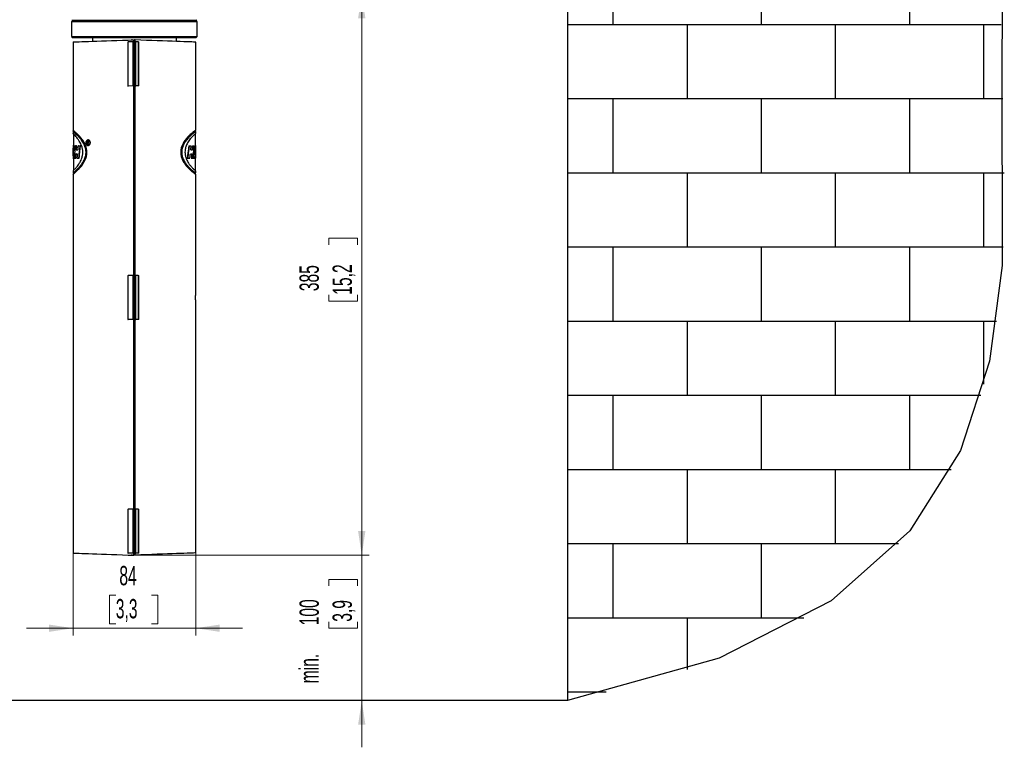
# Model space of a CAD drawing. Header units: millimetres. Extents: x 0 to 4205, y -17 to 2970.
# Tile 4 of 28: x 932 to 1607, y 1112 to 1611. Entities that reach past the tile are written whole.
import ezdxf

# ---------------------------------------------------------------- set-up
doc = ezdxf.new("R2010")
doc.units = ezdxf.units.MM
doc.header["$LTSCALE"] = 5
doc.styles.add('SLDTEXTSTYLE0', font='TXT', dxfattribs={"width": 0.605})
doc.dimstyles.new('SLDDIMSTYLE2', dxfattribs={"dimtxt": 12.841593, "dimasz": 16.5, "dimexe": 0, "dimexo": 0.0625, "dimgap": 3.210398, "dimtad": 1, "dimdec": 0, "dimrnd": 1e-09, "dimzin": 12, "dimdsep": 46, "dimtxsty": 'SLDTEXTSTYLE0', "dimsah": 1, "dimcen": 0.09, "dimadec": 0, "dimazin": 3, "dimtfac": 1, "dimtdec": 1, "dimtmove": 0, "dimatfit": 0, "dimfxl": 0, "dimfrac": 2, "dimtolj": 1, "dimtzin": 12, "dimarcsym": 0})
doc.dimstyles.new('SLDDIMSTYLE3', dxfattribs={"dimtxt": 12.841593, "dimasz": 16.5, "dimexe": 0, "dimexo": 0.0625, "dimgap": 3.210398, "dimtad": 1, "dimdec": 1, "dimrnd": 1e-09, "dimzin": 12, "dimdsep": 46, "dimtxsty": 'SLDTEXTSTYLE0', "dimsah": 1, "dimcen": 0.09, "dimadec": 0, "dimazin": 3, "dimtfac": 1, "dimtdec": 1, "dimtofl": 0, "dimtmove": 0, "dimatfit": 3, "dimfxl": 0, "dimfrac": 2, "dimtolj": 1, "dimtzin": 12, "dimarcsym": 0})
doc.dimstyles.new('SLDDIMSTYLE4', dxfattribs={"dimtxt": 12.841593, "dimasz": 16.5, "dimexe": 0, "dimexo": 0.0625, "dimgap": 3.210398, "dimtad": 1, "dimdec": 1, "dimrnd": 1e-09, "dimzin": 12, "dimdsep": 46, "dimtxsty": 'SLDTEXTSTYLE0', "dimsah": 1, "dimcen": 0.09, "dimadec": 0, "dimazin": 3, "dimtfac": 1, "dimtdec": 1, "dimtmove": 0, "dimatfit": 0, "dimfxl": 0, "dimfrac": 2, "dimtolj": 1, "dimtzin": 12, "dimarcsym": 0})

# ---------------------------------------------------------------- blocks, each defined once
blk = doc.blocks.new('SW_BROKEN_VIEW_5')
at = {"color": 0, "linetype": 'Continuous'}
for p, q in [((0, 0), (0, -725.57)), ((31.26, -262.65), (31.26, -211.85)), ((132.86, -262.65), (132.86, -211.85)), ((234.46, -262.65), (234.46, -211.85)), ((296.96, -262.65), (0, -262.65)), ((82.06, -313.45), (82.06, -262.65)), ((183.66, -313.45), (183.66, -262.65)), ((285.26, -313.45), (285.26, -262.65)), ((298.22, -313.45), (0, -313.45)), ((31.26, -364.25), (31.26, -313.45)), ((132.86, -364.25), (132.86, -313.45)), ((234.46, -364.25), (234.46, -313.45)), ((299.2, -364.25), (0, -364.25)), ((82.06, -415.05), (82.06, -364.25)), ((183.66, -415.05), (183.66, -364.25)), ((285.26, -415.05), (285.26, -364.25)), ((298.32, -415.05), (0, -415.05)), ((31.26, -465.85), (31.26, -415.05)), ((132.86, -465.85), (132.86, -415.05)), ((234.46, -465.85), (234.46, -415.05)), ((293.76, -465.85), (0, -465.85)), ((82.06, -516.65), (82.06, -465.85)), ((183.66, -516.65), (183.66, -465.85)), ((285.26, -508.82), (285.26, -465.85)), ((283.09, -516.65), (0, -516.65)), ((31.26, -567.45), (31.26, -516.65)), ((132.86, -567.45), (132.86, -516.65)), ((234.46, -567.45), (234.46, -516.65)), ((262.74, -567.45), (0, -567.45)), ((82.06, -618.25), (82.06, -567.45)), ((183.66, -618.25), (183.66, -567.45)), ((226.61, -618.25), (0, -618.25)), ((31.26, -669.05), (31.26, -618.25)), ((132.86, -669.05), (132.86, -618.25)), ((161.85, -669.05), (0, -669.05)), ((82.06, -704.24), (82.06, -669.05)), ((26.45, -719.85), (0, -719.85)), ((0, -725.57), (-719.93, -725.57))]:
    blk.add_line(p, q, dxfattribs=at)
at = {"color": 0, "linetype": 'Continuous', "flags": 128}
blk.add_lwpolyline([(297.31, 0), (297.31, 0), (297.31, 0), (297.31, 0), (297.31, 0), (298.51, -12.62), (298.46, -150.63), (297.58, -290), (297.62, -427.59), (288.98, -493.15), (269.25, -554.22), (234.46, -609.39), (180.64, -657.27), (103.81, -696.47), (0, -725.57)], dxfattribs=at)
blk = doc.blocks.new('_D_3')
at = {"color": 7, "linetype": 'Continuous', "lineweight": 18}
for p, q in [((1166.63, 1243.96), (1166.63, 1275.96)), ((1008.63, 1243.96), (1171.63, 1243.96)), ((1166.63, 1243.96), (1166.63, 1144.39)), ((1143.97, 1222.87), (1143.97, 1227.28)), ((1143.97, 1227.28), (1163.69, 1227.28)), ((1163.69, 1227.28), (1163.69, 1222.87)), ((1143.97, 1198.37), (1143.97, 1193.96)), ((1143.97, 1193.96), (1163.69, 1193.96)), ((1163.69, 1193.96), (1163.69, 1198.37)), ((1166.63, 1144.39), (1166.63, 1112.39))]:
    blk.add_line(p, q, dxfattribs=at)
for points in [[(1166.63, 1243.96), (1169.13, 1260.46), (1164.13, 1260.46)], [(1166.63, 1144.39), (1164.13, 1127.89), (1169.13, 1127.89)]]:
    blk.add_solid(points, dxfattribs=at)
at = {"color": 7, "linetype": 'Continuous', "lineweight": 18, "char_height": 13.229, "attachment_point": 1, "rotation": 90, "style": 'SLDTEXTSTYLE0'}
for s, insert in [('100', (1123.98, 1195.92)), ('3,9', (1146.64, 1198.37)), ('min.', (1123.98, 1156.23))]:
    blk.add_mtext(s, dxfattribs=dict(at, insert=insert))
blk = doc.blocks.new('_D_8')
at = {"color": 7, "linetype": 'Continuous', "lineweight": 18}
for p, q in [((968.88, 1245.41), (968.88, 1188.96)), ((1052.88, 1245.5), (1052.88, 1188.96)), ((998.13, 1216.62), (993.72, 1216.62)), ((993.72, 1216.62), (993.72, 1196.9)), ((1022.63, 1216.62), (1027.04, 1216.62)), ((1027.04, 1216.62), (1027.04, 1196.9)), ((968.88, 1193.96), (936.88, 1193.96)), ((968.88, 1193.96), (1052.88, 1193.96)), ((993.72, 1196.9), (998.13, 1196.9)), ((1027.04, 1196.9), (1022.63, 1196.9)), ((1052.88, 1193.96), (1084.88, 1193.96))]:
    blk.add_line(p, q, dxfattribs=at)
for points in [[(968.88, 1193.96), (952.38, 1196.46), (952.38, 1191.46)], [(1052.88, 1193.96), (1069.38, 1191.46), (1069.38, 1196.46)]]:
    blk.add_solid(points, dxfattribs=at)
at = {"color": 7, "linetype": 'Continuous', "lineweight": 18, "char_height": 13.229, "attachment_point": 1, "style": 'SLDTEXTSTYLE0'}
for s, insert in [('84', (1000.58, 1236.61)), ('3,3', (998.13, 1213.95))]:
    blk.add_mtext(s, dxfattribs=dict(at, insert=insert))
blk = doc.blocks.new('_D_9')
at = {"color": 7, "linetype": 'Continuous', "lineweight": 18}
for p, q in [((1053.88, 1628.26), (1171.63, 1628.26)), ((1166.63, 1243.96), (1166.63, 1628.26)), ((1143.97, 1456.63), (1143.97, 1461.04)), ((1143.97, 1461.04), (1163.69, 1461.04)), ((1163.69, 1461.04), (1163.69, 1456.63)), ((1143.97, 1422.34), (1143.97, 1417.93)), ((1143.97, 1417.93), (1163.69, 1417.93)), ((1163.69, 1417.93), (1163.69, 1422.34)), ((1010.38, 1243.96), (1171.63, 1243.96))]:
    blk.add_line(p, q, dxfattribs=at)
for points in [[(1166.63, 1628.26), (1164.13, 1611.76), (1169.13, 1611.76)], [(1166.63, 1243.96), (1169.13, 1260.46), (1164.13, 1260.46)]]:
    blk.add_solid(points, dxfattribs=at)
at = {"color": 7, "linetype": 'Continuous', "lineweight": 18, "char_height": 13.229, "attachment_point": 1, "rotation": 90, "style": 'SLDTEXTSTYLE0'}
for s, insert in [('385', (1123.98, 1424.79)), ('15,2', (1146.64, 1422.34))]:
    blk.add_mtext(s, dxfattribs=dict(at, insert=insert))

msp = doc.modelspace()

# ---------------------------------------------------------------- linework, layer by layer
at = {"color": 7, "linetype": 'Continuous', "lineweight": 25}
for p, q in [((968.881073, 1610.259567), (967.881071, 1609.25952)), ((967.881071, 1609.25952), (967.881071, 1599.25953)), ((1053.881074, 1609.25952), (967.881071, 1609.25952)), ((1053.075532, 1610.259567), (968.686613, 1610.259567)), ((1053.881074, 1609.25952), (1052.881072, 1610.259567)), ((1053.881074, 1599.25953), (1053.881074, 1609.25952)), ((967.881071, 1599.25953), (968.881073, 1598.259543)), ((967.881071, 1599.25953), (1053.881074, 1599.25953)), ((1052.881072, 1598.259543), (1053.881074, 1599.25953)), ((1052.881072, 1598.259543), (968.881073, 1598.259543)), ((968.881073, 1595.510338), (968.881073, 1535.000418)), ((982.131081, 1598.259543), (982.131081, 1595.973049)), ((1009.834635, 1595.478628), (1006.687718, 1595.588539)), ((1008.631068, 1596.898411), (1008.631068, 1596.959565)), ((1009.506079, 1596.928988), (1009.113627, 1596.942697)), ((1009.979981, 1565.445517), (1009.979981, 1595.473562)), ((1010.381075, 1595.459555), (1009.979981, 1595.473562)), ((1010.381075, 1595.459555), (1010.381075, 1596.959565)), ((1010.898525, 1596.880351), (1010.381075, 1596.898411)), ((1010.381075, 1595.459555), (1010.381075, 1565.459524)), ((1011.381077, 1595.459555), (1011.381077, 1596.863483)), ((1011.381077, 1595.459555), (1011.782164, 1595.473562)), ((1011.381077, 1595.459555), (1011.381077, 1565.459524)), ((1011.782164, 1565.445517), (1011.782164, 1595.473562)), ((1013.551528, 1595.535312), (1011.848065, 1595.475827)), ((1039.631079, 1595.877026), (1039.631079, 1598.259543)), ((1052.881072, 1535.023604), (1052.881072, 1595.414315)), ((1009.834635, 1565.44045), (1006.687718, 1565.330599)), ((1010.381075, 1565.459524), (1009.979981, 1565.445517)), ((1010.381075, 1435.459529), (1010.381075, 1565.459524)), ((1011.381077, 1565.459524), (1011.782164, 1565.445517)), ((1011.381077, 1435.459529), (1011.381077, 1565.459524)), ((1013.551528, 1565.383766), (1011.848065, 1565.443252)), ((968.881073, 1535.042201), (968.836191, 1535.04375)), ((968.881073, 1532.792185), (968.857782, 1532.793019)), ((968.881073, 1534.072731), (968.881073, 1532.71309)), ((969.081076, 1534.976516), (969.081076, 1534.084652)), ((969.081076, 1532.509599), (969.081076, 1524.661217)), ((1052.681076, 1534.131144), (1052.681076, 1535.019372)), ((1052.681076, 1524.44974), (1052.681076, 1532.765422)), ((1052.881072, 1532.74915), (1052.881072, 1534.090434)), ((970.434504, 1524.451111), (970.229285, 1524.443899)), ((970.434504, 1524.451111), (971.454802, 1524.451111)), ((972.514617, 1524.451111), (972.299355, 1524.443482)), ((972.514617, 1524.451111), (974.013599, 1524.451111)), ((974.013599, 1524.451111), (973.781648, 1524.443183)), ((978.712218, 1527.520214), (978.712218, 1525.251959)), ((978.981751, 1527.511094), (978.712218, 1527.520214)), ((978.857922, 1525.256906), (978.712218, 1525.251959)), ((978.857922, 1527.271126), (979.11306, 1527.280305)), ((978.857922, 1527.271126), (978.857922, 1526.539419)), ((978.857922, 1526.539419), (979.11306, 1526.5303)), ((979.11306, 1526.29957), (978.857922, 1526.290391)), ((978.857922, 1525.251899), (978.857922, 1526.290391)), ((979.220318, 1526.29957), (978.952053, 1526.290331)), ((978.981751, 1527.511094), (979.226502, 1527.511094)), ((978.981751, 1527.511094), (978.981751, 1527.275596)), ((978.981751, 1526.535008), (978.981751, 1526.294802)), ((979.11306, 1527.280305), (979.389849, 1527.280305)), ((979.383307, 1526.527141), (979.11306, 1526.5303)), ((979.118111, 1526.536439), (979.383307, 1526.527141)), ((979.57817, 1527.258907), (979.389849, 1527.280305)), ((979.677784, 1525.257979), (979.495021, 1525.25172)), ((979.503992, 1526.909922), (979.655372, 1526.909862)), ((1048.15721, 1524.451111), (1049.572887, 1524.451111)), ((1048.15721, 1524.451111), (1048.38455, 1524.443243)), ((1050.602804, 1524.451111), (1051.540072, 1524.451111)), ((1050.602804, 1524.451111), (1050.815115, 1524.44372)), ((1051.540072, 1524.451111), (1051.743472, 1524.443899)), ((1052.342007, 1524.451111), (1052.64316, 1524.451111)), ((1052.342007, 1524.451111), (1052.544104, 1524.444018)), ((968.881073, 1522.958491), (968.881073, 1516.554688)), ((969.453397, 1519.283507), (969.252291, 1519.276474)), ((969.498965, 1521.394227), (969.297993, 1521.40132)), ((969.453397, 1519.283507), (969.927, 1519.283507)), ((969.498965, 1521.394227), (970.008808, 1521.394227)), ((969.914901, 1519.28309), (969.720992, 1519.276355)), ((970.008808, 1521.394227), (969.802754, 1521.40138)), ((970.964896, 1518.903409), (970.753717, 1518.91074)), ((970.964896, 1518.903409), (971.770885, 1518.903409)), ((971.213373, 1521.574591), (970.999556, 1521.567259)), ((971.213373, 1521.574591), (972.011643, 1521.574591)), ((1049.20316, 1518.903409), (1050.133335, 1518.903409)), ((1049.49713, 1521.574591), (1050.36291, 1521.574591)), ((1050.133335, 1518.903409), (1050.34973, 1518.910859)), ((1050.36291, 1521.574591), (1050.576622, 1521.5672)), ((1052.507015, 1519.263838), (1052.682849, 1519.257758)), ((1052.682849, 1519.257758), (1052.682849, 1521.598254)), ((969.081076, 1515.563582), (969.081076, 1507.417951)), ((969.927, 1515.799258), (969.724747, 1515.806411)), ((969.927, 1515.799258), (970.733481, 1515.799258)), ((971.695321, 1515.799258), (973.009589, 1515.799258)), ((973.009589, 1515.799258), (972.786071, 1515.806947)), ((1047.081898, 1515.799258), (1047.318521, 1515.807305)), ((1047.081898, 1515.799258), (1048.647466, 1515.799258)), ((1048.647466, 1515.799258), (1048.865887, 1515.807007)), ((1049.847747, 1515.799258), (1050.06593, 1515.806768)), ((1049.847747, 1515.799258), (1050.957868, 1515.799258)), ((1050.957868, 1515.799258), (1051.164764, 1515.80653)), ((1051.167446, 1515.80051), (1051.343421, 1515.80653)), ((1051.183822, 1515.799258), (1051.960284, 1515.799258)), ((1052.278946, 1516.739939), (1052.506971, 1516.739939)), ((1052.506971, 1516.739939), (1052.708442, 1516.746913)), ((1052.506971, 1516.739939), (1052.506971, 1515.799258)), ((1052.506971, 1515.799258), (1052.708442, 1515.806292)), ((1052.506971, 1515.799258), (1052.679578, 1515.799258)), ((1052.741016, 1515.801404), (1052.610869, 1515.594159)), ((1052.681076, 1507.179056), (1052.681076, 1515.799318)), ((1052.708442, 1516.746913), (1052.708442, 1515.806292)), ((968.836042, 1504.875336), (968.881073, 1504.876886)), ((968.85747, 1507.126067), (968.881073, 1507.126902)), ((968.881073, 1507.186089), (968.881073, 1505.832468)), ((968.881073, 1504.955028), (968.881073, 1245.408807)), ((969.081076, 1505.860005), (969.081076, 1504.955445)), ((1052.681076, 1504.947696), (1052.681076, 1505.815659)), ((1052.881072, 1505.807076), (1052.881072, 1507.139657)), ((1052.881072, 1507.127557), (1052.919442, 1507.126246)), ((1052.881072, 1422.931288), (1052.881072, 1504.924331)), ((1052.881072, 1504.877542), (1052.939872, 1504.875515)), ((1009.834635, 1435.478602), (1006.687718, 1435.588513)), ((1009.979981, 1405.44549), (1009.979981, 1435.473536)), ((1010.381075, 1435.459529), (1009.979981, 1435.473536)), ((1010.381075, 1435.459529), (1010.381075, 1405.459557)), ((1011.381077, 1435.459529), (1011.782164, 1435.473536)), ((1011.381077, 1435.459529), (1011.381077, 1405.459557)), ((1011.782164, 1405.44549), (1011.782164, 1435.473536)), ((1013.551528, 1435.535346), (1011.848065, 1435.47586)), ((1052.881072, 1245.504771), (1052.881072, 1417.988334)), ((1009.834635, 1405.440484), (1006.687718, 1405.330573)), ((1010.381075, 1405.459557), (1009.979981, 1405.44549)), ((1010.381075, 1275.459562), (1010.381075, 1405.459557)), ((1011.381077, 1405.459557), (1011.782164, 1405.44549)), ((1011.381077, 1275.459562), (1011.381077, 1405.459557)), ((1013.551528, 1405.38374), (1011.848065, 1405.443225)), ((1009.834635, 1275.478635), (1006.687718, 1275.588546)), ((1009.979981, 1245.445524), (1009.979981, 1275.473509)), ((1010.381075, 1275.459562), (1009.979981, 1275.473509)), ((1010.381075, 1275.459562), (1010.381075, 1245.45959)), ((1011.381077, 1275.459562), (1011.782164, 1275.473509)), ((1011.381077, 1275.459562), (1011.381077, 1245.45959)), ((1011.782164, 1245.445524), (1011.782164, 1275.473509)), ((1013.551528, 1275.535379), (1011.848065, 1275.475894)), ((1009.834635, 1245.440517), (1006.687718, 1245.330606)), ((1008.631068, 1243.95958), (1008.631068, 1244.020615)), ((1009.506079, 1243.990098), (1009.113627, 1243.976389)), ((1010.381075, 1245.45959), (1009.979981, 1245.445524)), ((1010.381075, 1243.95958), (1010.381075, 1245.45959)), ((1010.898525, 1244.038735), (1010.381075, 1244.020615)), ((1011.381077, 1245.45959), (1011.782164, 1245.445524)), ((1011.381077, 1244.055543), (1011.381077, 1245.45959)), ((1013.551528, 1245.383773), (1011.848065, 1245.443259))]:
    msp.add_line(p, q, dxfattribs=at)
at = {"color": 8, "linetype": 'Continuous', "lineweight": 18}
for p, q in [((1006.387668, 1565.320108), (1006.387668, 1595.59897)), ((1006.687718, 1595.588539), (1006.687718, 1565.330599)), ((1009.113627, 1596.942697), (1009.113627, 1596.915279)), ((1009.834635, 1565.44045), (1009.834635, 1595.478628)), ((1010.898525, 1244.038735), (1010.898525, 1596.880351)), ((1011.848065, 1565.443252), (1011.848065, 1595.475827)), ((1013.551528, 1565.383766), (1013.551528, 1595.535312)), ((1013.948026, 1595.5492), (1013.948026, 1565.369878)), ((979.275601, 1527.511094), (979.011329, 1527.520333)), ((979.124593, 1527.271066), (979.389849, 1527.280305)), ((1006.387668, 1405.320082), (1006.387668, 1435.599003)), ((1006.687718, 1435.588513), (1006.687718, 1405.330573)), ((1009.834635, 1405.440484), (1009.834635, 1435.478602)), ((1011.848065, 1405.443225), (1011.848065, 1435.47586)), ((1013.551528, 1405.38374), (1013.551528, 1435.535346)), ((1013.948026, 1435.549174), (1013.948026, 1405.369912)), ((1006.387668, 1245.320116), (1006.387668, 1275.599037)), ((1006.687718, 1275.588546), (1006.687718, 1245.330606)), ((1009.834635, 1245.440517), (1009.834635, 1275.478635)), ((1011.848065, 1245.443259), (1011.848065, 1275.475894)), ((1013.551528, 1245.383773), (1013.551528, 1275.535379)), ((1013.948026, 1275.549207), (1013.948026, 1245.369945)), ((1009.113627, 1244.003807), (1009.113627, 1243.976389))]:
    msp.add_line(p, q, dxfattribs=at)
at = {"color": 7, "linetype": 'Continuous', "lineweight": 25, "flags": 128}
for points in [[(968.881073, 1595.510338), (968.999969, 1595.51451), (969.472306, 1595.530961), (970.300438, 1595.559869), (971.477243, 1595.600997), (972.992601, 1595.653925), (974.833506, 1595.718179), (976.984131, 1595.793281), (979.425999, 1595.878575), (982.138144, 1595.973287), (985.097247, 1596.076642), (988.277885, 1596.187685), (991.652729, 1596.305523), (995.192783, 1596.429143), (998.867648, 1596.557472), (1002.645718, 1596.689437), (1006.494554, 1596.823845), (1010.381075, 1596.959565)], [(1006.387668, 1595.59897), (1006.497728, 1595.595155), (1006.599473, 1595.591579), (1006.687718, 1595.588539)], [(1008.631068, 1596.959565), (1008.640262, 1596.959208), (1008.667486, 1596.958254), (1008.711743, 1596.956704), (1008.771407, 1596.954618), (1008.844289, 1596.952115), (1008.927705, 1596.949194), (1009.018602, 1596.946035), (1009.113627, 1596.942697)], [(1010.898525, 1596.880351), (1010.99355, 1596.877072), (1011.08444, 1596.873854), (1011.167864, 1596.870933), (1011.240745, 1596.86843), (1011.30041, 1596.866344), (1011.344666, 1596.864794), (1011.371891, 1596.86384), (1011.381077, 1596.863483)], [(1052.881072, 1595.414315), (1052.762175, 1595.418428), (1052.289838, 1595.434938), (1051.461714, 1595.463846), (1050.28491, 1595.504973), (1048.769551, 1595.557902), (1046.928647, 1595.622156), (1044.778022, 1595.697258), (1042.336146, 1595.782552), (1039.624008, 1595.877264), (1036.664906, 1595.980559), (1033.484268, 1596.091662), (1030.109423, 1596.2095), (1026.569361, 1596.33312), (1022.894504, 1596.461449), (1019.116434, 1596.593414), (1015.267598, 1596.727763), (1011.381077, 1596.863483)], [(1013.551528, 1595.535312), (1013.608115, 1595.537339), (1013.678948, 1595.539783), (1013.761344, 1595.542644), (1013.852181, 1595.545862), (1013.948026, 1595.5492)], [(1013.948026, 1565.369878), (1013.852181, 1565.373276), (1013.761344, 1565.376435), (1013.678948, 1565.379296), (1013.608115, 1565.381799), (1013.551528, 1565.383766)], [(1052.939872, 1535.043572), (1052.809613, 1535.039042), (1052.679362, 1535.034512)], [(978.857922, 1526.539419), (978.924903, 1526.538644), (978.992062, 1526.53787), (979.118111, 1526.536439)], [(969.252291, 1519.276474), (969.463083, 1519.276414), (969.720992, 1519.276355)], [(969.297993, 1521.40132), (969.407904, 1521.40132), (969.53057, 1521.40132), (969.802754, 1521.40138)], [(970.229285, 1524.443899), (970.590221, 1524.44378), (970.902043, 1524.44372), (971.239495, 1524.44366)], [(970.753717, 1518.91074), (971.173348, 1518.9108), (971.464025, 1518.910859), (971.771585, 1518.910919)], [(970.999556, 1521.567259), (971.234309, 1521.5672), (971.481042, 1521.56714), (971.74001, 1521.56714), (972.010898, 1521.567081)], [(972.299355, 1524.443482), (972.648772, 1524.443422), (973.014357, 1524.443362), (973.781648, 1524.443183)], [(1049.203979, 1518.911098), (1049.509356, 1518.911038), (1049.80203, 1518.910978), (1050.082306, 1518.910919), (1050.34973, 1518.910859)], [(1049.496355, 1521.567021), (1049.784886, 1521.567081), (1050.061035, 1521.56714), (1050.325083, 1521.5672), (1050.576622, 1521.5672)], [(1050.815115, 1524.44372), (1051.185163, 1524.44378), (1051.477882, 1524.443839), (1051.743472, 1524.443899)], [(970.733481, 1515.799258), (970.628547, 1515.802894), (970.523628, 1515.80653)], [(971.485513, 1515.806709), (971.789064, 1515.806768), (972.108694, 1515.806828), (972.786071, 1515.806947)], [(1050.06593, 1515.806768), (1050.568158, 1515.806649), (1050.877216, 1515.80659), (1051.164764, 1515.80653)], [(1051.343421, 1515.80653), (1051.62927, 1515.80647), (1051.886144, 1515.806411), (1052.163089, 1515.806351)], [(968.820574, 1505.794261), (968.959945, 1505.789373), (969.081076, 1505.785142)], [(1006.387668, 1435.599003), (1006.497728, 1435.595129), (1006.599473, 1435.591612), (1006.687718, 1435.588513)], [(1011.848065, 1435.47586), (1011.807578, 1435.47443), (1011.785331, 1435.473655), (1011.782164, 1435.473536)], [(1013.551528, 1435.535346), (1013.608115, 1435.537313), (1013.678948, 1435.539816), (1013.761344, 1435.542677), (1013.852181, 1435.545836), (1013.948026, 1435.549174)], [(1013.948026, 1405.369912), (1013.852181, 1405.37325), (1013.761344, 1405.376468), (1013.678948, 1405.379329), (1013.608115, 1405.381833), (1013.551528, 1405.38374)], [(1006.387668, 1275.599037), (1006.497728, 1275.595103), (1006.599473, 1275.591646), (1006.687718, 1275.588546)], [(1011.848065, 1275.475894), (1011.807578, 1275.474463), (1011.785331, 1275.473629), (1011.782164, 1275.473509)], [(1013.551528, 1275.535379), (1013.608115, 1275.537286), (1013.678948, 1275.53979), (1013.761344, 1275.542651), (1013.852181, 1275.545869), (1013.948026, 1275.549207)], [(968.881073, 1245.408807), (968.999969, 1245.404635), (969.472306, 1245.388065), (970.300438, 1245.359216), (971.477243, 1245.318089), (972.992601, 1245.26516), (974.833506, 1245.200906), (976.984131, 1245.125804), (979.425999, 1245.04057), (982.138144, 1244.945798), (985.097247, 1244.842444), (988.277885, 1244.73146), (991.652729, 1244.613562), (995.192783, 1244.489942), (998.867648, 1244.361554), (1002.645718, 1244.229708), (1006.494554, 1244.09524), (1010.381075, 1243.95958)], [(1009.113627, 1243.976389), (1009.018602, 1243.973051), (1008.927705, 1243.969951), (1008.844289, 1243.966971), (1008.771407, 1243.964468), (1008.711743, 1243.962322), (1008.667486, 1243.960772), (1008.640262, 1243.959818), (1008.631068, 1243.95958)], [(1011.381077, 1244.055543), (1011.371891, 1244.055305), (1011.344666, 1244.054351), (1011.30041, 1244.052802), (1011.240745, 1244.050656), (1011.167864, 1244.048153), (1011.08444, 1244.045172), (1010.99355, 1244.042073), (1010.898525, 1244.038735)], [(1052.881072, 1245.504771), (1052.762175, 1245.500598), (1052.289838, 1245.484148), (1051.461714, 1245.45518), (1050.28491, 1245.414172), (1048.769551, 1245.361243), (1046.928647, 1245.29687), (1044.778022, 1245.221768), (1042.336146, 1245.136533), (1039.624008, 1245.041881), (1036.664906, 1244.938527), (1033.484268, 1244.827424), (1030.109423, 1244.709526), (1026.569361, 1244.585906), (1022.894504, 1244.457636), (1019.116434, 1244.325672), (1015.267598, 1244.191323), (1011.381077, 1244.055543)], [(1013.948026, 1245.369945), (1013.852181, 1245.373283), (1013.761344, 1245.376382), (1013.678948, 1245.379243), (1013.608115, 1245.381747), (1013.551528, 1245.383773)]]:
    msp.add_lwpolyline(points, dxfattribs=at)
at = {"color": 7, "linetype": 'Continuous', "lineweight": 25}
for centre, radius, start, end in [((968.686581, 1610.759529), 0.499963, 180.997188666, 270.003698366), ((1053.075584, 1610.759516), 0.49995, 269.993985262, 359.004273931), ((1013.393623, 1695.492318), 100.076993, 267.961989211, 268.04525277), ((1012.409471, 1578.181666), 17.30327, 91.859292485, 92.077635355), ((989.521947, 2052.014371), 486.986404, 271.984712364, 272.020035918), ((1013.393623, 1465.426761), 100.076993, 91.95474723, 92.038010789), ((1012.21009, 1576.93635), 11.498799, 267.867255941, 268.19581622), ((1009.492877, 1423.586774), 11.896738, 87.653406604, 88.353835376), ((989.521946, 1892.014358), 486.986417, 271.984712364, 272.020035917), ((1013.839141, 1291.302807), 114.207904, 91.936430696, 92.009391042), ((1011.75287, 1403.63333), 1.812397, 86.989200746, 89.073871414), ((996.976175, 908.818319), 366.885715, 87.968797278, 87.991509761), ((989.521946, 1732.014389), 486.986415, 271.984712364, 272.020035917), ((1011.92368, 1186.908209), 58.569576, 91.901776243, 92.044045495), ((1011.75287, 1243.633363), 1.812397, 86.989200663, 89.073871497)]:
    msp.add_arc(centre, radius, start, end, dxfattribs=at)
for points, knots in [([(968.920665, 1505.832468), (969.00181, 1505.926864), (969.378782, 1506.365401), (970.481155, 1507.199711), (971.840997, 1508.487471), (973.367981, 1510.04367), (974.590633, 1511.517763), (975.655157, 1513.068303), (976.649145, 1514.854068), (977.46309, 1517.041056), (977.828832, 1519.573224), (977.638531, 1522.108947), (976.956054, 1524.348276), (976.03698, 1526.210252), (974.981242, 1527.885974), (973.669672, 1529.528821), (972.188369, 1531.131392), (970.501311, 1532.591943), (969.949138, 1533.240226), (968.679818, 1534.115281), (968.925575, 1534.075204), (968.940737, 1534.072731)], [0, 0, 0, 0, 0.0108286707, 0.0503064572, 0.1196191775, 0.1739865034, 0.2400817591, 0.2861036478, 0.3376085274, 0.417792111, 0.4877899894, 0.5587999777, 0.637491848, 0.6900426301, 0.7391877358, 0.8100850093, 0.8707872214, 0.9361466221, 0.9795561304, 0.9987386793, 1, 1, 1, 1]), ([(969.081076, 1534.133945), (969.040789, 1534.132531), (968.954045, 1534.129486), (968.867299, 1534.12649), (968.820842, 1534.124885)], [0, 0, 0, 0, 0.4644443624, 1, 1, 1, 1]), ([(968.972045, 1504.955028), (968.974318, 1504.977363), (969.011439, 1505.342115), (970.179944, 1505.831424), (971.2286, 1507.073967), (972.93862, 1508.593169), (974.351505, 1510.207184), (975.617498, 1511.890092), (976.817511, 1513.834642), (977.850881, 1516.247626), (978.384898, 1519.098957), (978.271161, 1521.757901), (977.674842, 1524.041614), (976.882339, 1525.883152), (975.899998, 1527.620456), (974.665195, 1529.33538), (973.09895, 1531.130572), (971.520354, 1532.650079), (970.169398, 1533.892346), (969.283779, 1534.553143), (968.985317, 1534.920646), (968.920531, 1535.000418)], [0, 0, 0, 0, 0.0018263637, 0.0298251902, 0.0854011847, 0.1420944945, 0.2146535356, 0.2617121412, 0.3146014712, 0.4018858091, 0.475316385, 0.5507884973, 0.6182213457, 0.6678012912, 0.7149028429, 0.7816953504, 0.8407696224, 0.9101504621, 0.9612198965, 0.9915821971, 1, 1, 1, 1]), ([(968.931171, 1507.186089), (968.977804, 1507.262166), (969.23513, 1507.681966), (970.165633, 1508.499963), (971.215211, 1509.745868), (972.358825, 1511.176451), (973.244364, 1512.484452), (974.040976, 1513.898157), (974.796244, 1515.580091), (975.388103, 1517.621299), (975.61017, 1519.94539), (975.390072, 1522.309463), (974.772656, 1524.415772), (973.957877, 1526.191252), (973.045966, 1527.75482), (971.999501, 1529.249067), (970.749124, 1530.659884), (969.890478, 1531.802217), (969.025844, 1532.345125), (968.960465, 1532.684051), (968.954864, 1532.71309)], [0, 0, 0, 0, 0.00906345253, 0.05001333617, 0.12436742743, 0.17511128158, 0.23625921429, 0.28488013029, 0.34007335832, 0.42358596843, 0.49987741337, 0.57630251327, 0.66382098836, 0.72178861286, 0.7747667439, 0.84776676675, 0.9073774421, 0.96510554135, 0.99701032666, 1, 1, 1, 1]), ([(977.97619, 1519.12174), (977.984157, 1519.965089), (977.999678, 1521.608161), (977.414793, 1523.751059), (976.668719, 1525.487822), (975.746811, 1527.112376), (974.583284, 1528.724261), (973.087915, 1530.434114), (971.570508, 1531.880052), (970.28419, 1533.07435), (969.438806, 1533.677096), (969.181686, 1534.020427), (969.133588, 1534.084652)], [0, 0, 0, 0, 0.1394753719, 0.271735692, 0.3649070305, 0.4531642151, 0.5813613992, 0.6943542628, 0.83003264, 0.9289045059, 0.9867005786, 1, 1, 1, 1]), ([(1052.855889, 1535.023604), (1052.755719, 1534.952389), (1052.282869, 1534.61622), (1051.213153, 1533.820566), (1049.422727, 1532.366952), (1047.656727, 1530.681985), (1046.1206, 1528.907384), (1045.056765, 1527.443583), (1044.127576, 1525.860657), (1043.281159, 1523.956617), (1042.738182, 1521.944232), (1042.678184, 1520.495693), (1042.655977, 1519.959543)], [0, 0, 0, 0, 0.0195235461, 0.0921608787, 0.2117344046, 0.3857225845, 0.4790020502, 0.5842804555, 0.6727161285, 0.7700276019, 0.9148800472, 1, 1, 1, 1]), ([(1052.676278, 1534.131144), (1052.677872, 1534.132271), (1052.810913, 1534.226285), (1051.654323, 1533.404106), (1051.124778, 1532.986276), (1049.467544, 1531.651988), (1048.135715, 1530.399923), (1046.61707, 1528.804009), (1045.246355, 1527.005954), (1044.112014, 1524.960064), (1043.356796, 1523.011), (1042.9282, 1520.725153), (1043.032694, 1518.328339), (1043.57959, 1516.256699), (1044.314932, 1514.571858), (1045.247525, 1512.955767), (1046.431597, 1511.351059), (1048.016353, 1509.618103), (1049.537889, 1508.194173), (1051.262791, 1506.826352), (1051.785056, 1506.42191), (1052.811676, 1505.692644), (1052.650568, 1505.80617), (1052.637103, 1505.815659)], [0, 0, 0, 0, 0.0001620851, 0.0135217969, 0.0542165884, 0.11944809, 0.1632771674, 0.213959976, 0.3026508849, 0.3531626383, 0.4100775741, 0.477715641, 0.5471410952, 0.6099242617, 0.6567355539, 0.7013562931, 0.7664283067, 0.8245037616, 0.8963565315, 0.9505570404, 0.9847992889, 0.9987294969, 1, 1, 1, 1]), ([(1052.831317, 1532.74915), (1052.844467, 1532.760391), (1053.017679, 1532.908462), (1051.87617, 1531.930508), (1051.300014, 1531.367496), (1049.807721, 1529.857538), (1048.661564, 1528.4302), (1047.760989, 1527.139705), (1046.965798, 1525.742201), (1046.218547, 1524.06073), (1045.648909, 1522.102652), (1045.573576, 1520.626907), (1045.539508, 1519.959543)], [0, 0, 0, 0, 0.0031390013, 0.0413479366, 0.1373656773, 0.2979940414, 0.3948520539, 0.5084859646, 0.6035197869, 0.7106580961, 0.8691533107, 1, 1, 1, 1]), ([(1052.829559, 1534.09091), (1052.759806, 1534.040862), (1052.344617, 1533.742955), (1051.351498, 1533.007444), (1050.07262, 1531.970326), (1048.740732, 1530.762408), (1047.662932, 1529.675855), (1046.995467, 1528.886835), (1046.701098, 1528.538857)], [0, 0, 0, 0, 0.0310559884, 0.1848554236, 0.4470114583, 0.6262439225, 0.8351642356, 1, 1, 1, 1]), ([(1052.950794, 1534.125124), (1052.905545, 1534.126718), (1052.81564, 1534.129885), (1052.725732, 1534.132996), (1052.681076, 1534.134541)], [0, 0, 0, 0, 0.50330470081, 1, 1, 1, 1]), ([(969.802754, 1521.40138), (969.803027, 1521.781943), (969.803472, 1522.402948), (969.735028, 1523.208685), (969.636573, 1523.824953), (969.49106, 1524.271687), (969.344068, 1524.826006), (968.780982, 1524.57186), (968.958038, 1523.811103), (968.911619, 1523.279797), (968.883547, 1522.958491)], [0, 0, 0, 0, 0.2117396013, 0.3455169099, 0.454384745, 0.5495181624, 0.6357836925, 0.6906919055, 0.8129467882, 1, 1, 1, 1]), ([(969.312387, 1524.807249), (969.277632, 1524.806042), (969.208117, 1524.803627), (969.138605, 1524.801154), (969.103845, 1524.799917)], [0, 0, 0, 0, 0.4999592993, 1, 1, 1, 1]), ([(970.008808, 1521.394227), (970.009111, 1521.775366), (970.009606, 1522.397955), (969.941545, 1523.20244), (969.842508, 1523.829767), (969.696967, 1524.252722), (969.568322, 1524.799326), (969.37457, 1524.706324), (969.333994, 1524.686847)], [0, 0, 0, 0, 0.3206780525, 0.5238263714, 0.6894337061, 0.8340876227, 0.9652546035, 1, 1, 1, 1]), ([(971.213373, 1521.574591), (971.2356, 1521.845261), (971.280057, 1522.386628), (971.360189, 1523.345498), (971.419074, 1524.033614), (971.454802, 1524.451111)], [0, 0, 0, 0, 0.2822466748, 0.5645219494, 1, 1, 1, 1]), ([(971.454802, 1524.451111), (971.418914, 1524.449884), (971.347144, 1524.447431), (971.275376, 1524.444917), (971.239495, 1524.44366)], [0, 0, 0, 0, 0.5000297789, 1, 1, 1, 1]), ([(973.009589, 1515.799258), (973.105582, 1516.66473), (973.297606, 1518.39602), (973.630491, 1521.280208), (973.87429, 1523.298079), (974.013599, 1524.451111)], [0, 0, 0, 0, 0.29992498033, 0.59996997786, 1, 1, 1, 1]), ([(980.455922, 1526.050125), (980.470363, 1526.191971), (980.507827, 1526.559986), (980.434887, 1527.145782), (980.214798, 1527.743341), (979.872808, 1528.208275), (979.438211, 1528.493992), (978.94675, 1528.537363), (978.495918, 1528.315678), (978.148005, 1527.895182), (977.914183, 1527.331598), (977.804848, 1526.683288), (977.833112, 1526.012312), (977.988735, 1525.389528), (978.269833, 1524.874079), (978.660562, 1524.52287), (979.136869, 1524.399567), (979.615289, 1524.54297), (980.015576, 1524.904574), (980.321554, 1525.425053), (980.409774, 1525.835447), (980.455922, 1526.050125)], [0, 0, 0, 0, 0.0401324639, 0.1041227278, 0.1643659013, 0.2179136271, 0.264262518, 0.3066932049, 0.3505903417, 0.4002190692, 0.4574572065, 0.5207811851, 0.5841001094, 0.6455158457, 0.7002118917, 0.7473909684, 0.789549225, 0.8327815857, 0.8822911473, 0.9384263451, 1, 1, 1, 1]), ([(980.267855, 1525.989328), (980.289465, 1526.151301), (980.332647, 1526.474967), (980.280148, 1526.991599), (980.122659, 1527.497518), (979.84289, 1527.933089), (979.474623, 1528.219891), (979.049183, 1528.300626), (978.640689, 1528.148928), (978.315756, 1527.808308), (978.090265, 1527.335953), (977.970246, 1526.773222), (977.970721, 1526.183225), (978.089092, 1525.616624), (978.31632, 1525.142016), (978.644525, 1524.801351), (979.052538, 1524.650629), (979.476911, 1524.734109), (979.842316, 1525.019268), (980.12672, 1525.452651), (980.219299, 1525.80469), (980.267855, 1525.989328)], [0, 0, 0, 0, 0.0522399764, 0.1043898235, 0.1650914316, 0.2206063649, 0.2679374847, 0.3108284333, 0.3532431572, 0.4018756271, 0.4581079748, 0.5191332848, 0.5849291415, 0.645865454, 0.7033471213, 0.7515055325, 0.7939818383, 0.8369821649, 0.8838897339, 0.93910255, 1, 1, 1, 1]), ([(978.497955, 1524.994109), (978.505866, 1524.978289), (978.590042, 1524.809971), (978.861406, 1524.594271), (979.204037, 1524.422167), (979.382443, 1524.463218), (979.4122, 1524.470065)], [0, 0, 0, 0, 0.0477913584, 0.50848647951, 0.91801870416, 1, 1, 1, 1]), ([(979.386868, 1528.472934), (979.302358, 1528.476744), (979.055991, 1528.487852), (978.750761, 1528.294843), (978.61262, 1528.093), (978.564861, 1528.023217)], [0, 0, 0, 0, 0.25463237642, 0.74230657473, 1, 1, 1, 1]), ([(978.712218, 1527.520214), (978.736468, 1527.520239), (978.78504, 1527.520288), (978.859139, 1527.520273), (978.934593, 1527.520258), (978.985724, 1527.520308), (979.011329, 1527.520333)], [0, 0, 0, 0, 0.2432123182, 0.487171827, 0.7431873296, 1, 1, 1, 1]), ([(978.712218, 1525.251959), (978.723081, 1525.251957), (978.744827, 1525.251954), (978.777466, 1525.251979), (978.81517, 1525.251868), (978.841993, 1525.251888), (978.857922, 1525.251899)], [0, 0, 0, 0, 0.2236652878, 0.4477396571, 0.6720189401, 1, 1, 1, 1]), ([(978.857922, 1527.271126), (978.880785, 1527.271125), (978.926577, 1527.271124), (979.015467, 1527.271134), (979.081494, 1527.271093), (979.124593, 1527.271066)], [0, 0, 0, 0, 0.25720830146, 0.51514302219, 1, 1, 1, 1]), ([(978.857922, 1526.290391), (978.866803, 1526.290397), (978.88458, 1526.29041), (978.915957, 1526.290299), (978.938453, 1526.290319), (978.952053, 1526.290331)], [0, 0, 0, 0, 0.2830455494, 0.5665667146, 1, 1, 1, 1]), ([(978.952053, 1526.290331), (978.996952, 1526.203627), (979.086814, 1526.030096), (979.267359, 1525.683659), (979.403985, 1525.424441), (979.495021, 1525.25172)], [0, 0, 0, 0, 0.2499368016, 0.5002236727, 1, 1, 1, 1]), ([(979.348111, 1527.489338), (979.319105, 1527.496402), (979.261509, 1527.510428), (979.148388, 1527.518133), (979.065183, 1527.519468), (979.011329, 1527.520333)], [0, 0, 0, 0, 0.2635678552, 0.5233521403, 1, 1, 1, 1]), ([(979.356723, 1528.275106), (979.308677, 1528.273413), (979.212586, 1528.270025), (979.116492, 1528.266697), (979.068446, 1528.265033)], [0, 0, 0, 0, 0.500003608, 1, 1, 1, 1]), ([(979.068788, 1524.686907), (979.116834, 1524.685213), (979.212926, 1524.681826), (979.30902, 1524.678498), (979.357066, 1524.676834)], [0, 0, 0, 0, 0.500003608, 1, 1, 1, 1]), ([(979.118111, 1526.536439), (979.172876, 1526.537568), (979.260957, 1526.539385), (979.373325, 1526.585602), (979.44183, 1526.660064), (979.486637, 1526.756405), (979.500903, 1526.843868), (979.503361, 1526.896429), (979.503992, 1526.909922)], [0, 0, 0, 0, 0.2642014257, 0.4249242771, 0.5739140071, 0.744329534, 0.9343703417, 1, 1, 1, 1]), ([(979.503992, 1526.909922), (979.501176, 1526.952057), (979.495806, 1527.032403), (979.450898, 1527.137282), (979.389507, 1527.215979), (979.27721, 1527.269569), (979.187316, 1527.270451), (979.124593, 1527.271066)], [0, 0, 0, 0, 0.2085002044, 0.3975871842, 0.5592919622, 0.6924947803, 1, 1, 1, 1]), ([(979.655447, 1526.909266), (979.650436, 1526.994479), (979.642011, 1527.137749), (979.561251, 1527.315124), (979.466823, 1527.434419), (979.38417, 1527.472656), (979.348111, 1527.489338)], [0, 0, 0, 0, 0.3638970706, 0.6118265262, 0.830649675, 1, 1, 1, 1]), ([(979.955124, 1528.041695), (979.85703, 1528.119819), (979.679688, 1528.261056), (979.454864, 1528.256555), (979.354399, 1528.254543)], [0, 0, 0, 0, 0.5531384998, 1, 1, 1, 1]), ([(979.354756, 1524.697993), (979.454443, 1524.696488), (979.694968, 1524.692856), (979.884874, 1524.845639), (979.996073, 1524.935101)], [0, 0, 0, 0, 0.4144529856, 1, 1, 1, 1]), ([(1046.701098, 1528.538857), (1046.360397, 1528.099873), (1045.637722, 1527.168724), (1044.56925, 1525.395422), (1043.660851, 1523.23121), (1043.190754, 1520.700718), (1043.307415, 1518.267191), (1043.870371, 1516.175681), (1044.615893, 1514.485456), (1045.560004, 1512.86259), (1046.753065, 1511.25549), (1048.341433, 1509.527169), (1049.847196, 1508.121505), (1051.555592, 1506.768062), (1052.036459, 1506.394922), (1053.000362, 1505.707206), (1052.865806, 1505.802439), (1052.858243, 1505.807791)], [0, 0, 0, 0, 0.0612154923, 0.1298467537, 0.2276659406, 0.3182733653, 0.4112715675, 0.4937113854, 0.5555942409, 0.6144754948, 0.7001941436, 0.7764365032, 0.8698526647, 0.9396730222, 0.9828634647, 0.9990368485, 1, 1, 1, 1]), ([(1048.15721, 1524.451111), (1048.047286, 1523.529357), (1047.820287, 1521.625892), (1047.462151, 1518.74187), (1047.208672, 1516.780307), (1047.081898, 1515.799258)], [0, 0, 0, 0, 0.3194199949, 0.65961753, 1, 1, 1, 1]), ([(1049.572887, 1524.451111), (1049.608243, 1524.449834), (1049.67895, 1524.447282), (1049.74966, 1524.444788), (1049.785013, 1524.443541)], [0, 0, 0, 0, 0.5000225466, 1, 1, 1, 1]), ([(1050.602804, 1524.451111), (1050.580843, 1524.181832), (1050.536921, 1523.643245), (1050.457296, 1522.684376), (1050.398654, 1521.994869), (1050.36291, 1521.574591)], [0, 0, 0, 0, 0.2807959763, 0.5616207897, 1, 1, 1, 1]), ([(1052.342007, 1524.451111), (1052.257095, 1523.590613), (1052.086971, 1521.866578), (1051.714356, 1519.088383), (1051.374997, 1517.180608), (1051.187614, 1516.127203)], [0, 0, 0, 0, 0.30856101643, 0.61821231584, 1, 1, 1, 1]), ([(1052.64316, 1524.451111), (1052.657606, 1524.450587), (1052.686501, 1524.44954), (1052.729846, 1524.448094), (1052.78204, 1524.446187), (1052.819788, 1524.444883), (1052.843089, 1524.444078)], [0, 0, 0, 0, 0.216781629, 0.4335900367, 0.6503716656, 1, 1, 1, 1]), ([(1052.681076, 1524.621938), (1052.68554, 1524.620741), (1052.746738, 1524.604337), (1052.735773, 1524.523308), (1052.725608, 1524.44819)], [0, 0, 0, 0, 0.0729475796, 1, 1, 1, 1]), ([(968.882369, 1516.554688), (968.882563, 1516.490437), (968.883236, 1516.266421), (968.859701, 1515.975431), (969.069279, 1515.340763), (969.349833, 1516.240912), (969.49012, 1516.84614), (969.646808, 1517.989772), (969.693991, 1518.80808), (969.720992, 1519.276355)], [0, 0, 0, 0, 0.03950407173, 0.13773415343, 0.21006764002, 0.32627072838, 0.48071977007, 0.70284304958, 1, 1, 1, 1]), ([(969.252291, 1519.276474), (969.240126, 1518.986538), (969.221667, 1518.546618), (969.164379, 1517.964383), (969.128724, 1517.737132), (969.060132, 1517.491842), (968.961982, 1517.641456), (968.971852, 1517.822256), (968.937148, 1518.135713), (968.933296, 1518.546464), (968.922403, 1519.442367), (968.936293, 1520.532959), (968.958232, 1521.616702), (968.982002, 1522.289979), (969.026869, 1522.579251), (969.058025, 1522.864361), (969.214463, 1522.754664), (969.216673, 1522.554895), (969.27319, 1522.305698), (969.291832, 1522.012391), (969.300204, 1521.713198), (969.298726, 1521.504762), (969.297993, 1521.40132)], [0, 0, 0, 0, 0.1035252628, 0.1570789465, 0.1921856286, 0.2058481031, 0.2154160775, 0.2372911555, 0.2748668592, 0.3224413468, 0.382321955, 0.5882925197, 0.7012090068, 0.7704559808, 0.8094689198, 0.8275991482, 0.8370038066, 0.8613027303, 0.8950718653, 0.9270184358, 0.96378106, 1, 1, 1, 1]), ([(969.157206, 1517.934416), (969.153247, 1517.990867), (969.139871, 1518.181587), (969.132942, 1518.542839), (969.124233, 1519.416077), (969.135806, 1520.471774), (969.158577, 1521.569172), (969.176372, 1522.186024), (969.213885, 1522.483415), (969.224768, 1522.56969)], [0, 0, 0, 0, 0.03659556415, 0.12363803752, 0.23358393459, 0.60143739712, 0.80620160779, 0.94377736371, 1, 1, 1, 1]), ([(969.169887, 1505.860005), (969.187153, 1505.897012), (969.366284, 1506.280965), (970.399019, 1506.85616), (971.850002, 1508.335113), (973.829092, 1510.228093), (975.431259, 1512.310627), (976.578574, 1514.237088), (977.424422, 1516.15197), (977.857009, 1517.839651), (977.95619, 1518.90659), (977.97619, 1519.12174)], [0, 0, 0, 0, 0.0074618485, 0.0774172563, 0.2028926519, 0.3926642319, 0.5771033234, 0.6834243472, 0.8034030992, 0.9603558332, 1, 1, 1, 1]), ([(969.230744, 1515.58486), (969.233561, 1515.577739), (969.307024, 1515.392059), (969.561891, 1516.300913), (969.686875, 1516.800555), (969.822417, 1517.738026), (969.858653, 1518.323709), (969.873297, 1518.560384)], [0, 0, 0, 0, 0.0071304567, 0.1859245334, 0.423971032, 0.7672262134, 1, 1, 1, 1]), ([(970.229285, 1524.443899), (970.16877, 1523.495343), (970.046692, 1521.581822), (969.878336, 1518.702631), (969.775939, 1516.771736), (969.724747, 1515.806411)], [0, 0, 0, 0, 0.32956107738, 0.66482300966, 1, 1, 1, 1]), ([(970.523628, 1515.80653), (970.542516, 1516.068477), (970.580294, 1516.592414), (970.656376, 1517.627197), (970.714978, 1518.399928), (970.753717, 1518.91074)], [0, 0, 0, 0, 0.2531159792, 0.5062733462, 1, 1, 1, 1]), ([(970.733481, 1515.799258), (970.752478, 1516.061205), (970.790473, 1516.585123), (970.86699, 1517.619887), (970.925932, 1518.392597), (970.964896, 1518.903409)], [0, 0, 0, 0, 0.2531204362, 0.5062632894, 1, 1, 1, 1]), ([(970.999556, 1521.567259), (971.021643, 1521.837929), (971.065821, 1522.379317), (971.145477, 1523.338146), (971.203994, 1524.026223), (971.239495, 1524.44366)], [0, 0, 0, 0, 0.2822586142, 0.5645666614, 1, 1, 1, 1]), ([(971.771585, 1518.910919), (971.742684, 1518.603625), (971.684887, 1517.989096), (971.589249, 1516.954383), (971.523491, 1516.226877), (971.485513, 1515.806709)], [0, 0, 0, 0, 0.297029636, 0.5940025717, 1, 1, 1, 1]), ([(972.299355, 1524.443482), (972.267701, 1524.133109), (972.202988, 1523.49858), (972.106796, 1522.539783), (972.042862, 1521.891299), (972.010898, 1521.567081)], [0, 0, 0, 0, 0.3237644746, 0.661906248, 1, 1, 1, 1]), ([(972.786071, 1515.806947), (972.88146, 1516.672478), (973.072276, 1518.403898), (973.402396, 1521.282873), (973.643919, 1523.295493), (973.781648, 1524.443183)], [0, 0, 0, 0, 0.3004907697, 0.6011066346, 1, 1, 1, 1]), ([(1042.655977, 1519.959543), (1042.725201, 1519.003603), (1042.858689, 1517.160214), (1043.757324, 1514.77259), (1044.820073, 1512.832022), (1046.094439, 1511.019533), (1047.633963, 1509.272862), (1049.305679, 1507.660672), (1051.127722, 1506.178409), (1051.753333, 1505.681946), (1053.034522, 1504.768152), (1052.831612, 1504.912596), (1052.815127, 1504.924331)], [0, 0, 0, 0, 0.1510506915, 0.2912788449, 0.399568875, 0.5009237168, 0.6423631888, 0.7630604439, 0.8840671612, 0.9637345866, 0.9970536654, 1, 1, 1, 1]), ([(1045.539508, 1519.959543), (1045.588712, 1519.15276), (1045.683127, 1517.604677), (1046.32784, 1515.576199), (1047.096793, 1513.917639), (1048.027412, 1512.357055), (1049.13503, 1510.862812), (1050.435545, 1509.397325), (1051.584123, 1508.268955), (1052.412116, 1507.527741), (1052.783613, 1507.210776), (1052.866968, 1507.139657)], [0, 0, 0, 0, 0.1586104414, 0.3043470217, 0.4156263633, 0.5183095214, 0.6615738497, 0.7812009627, 0.9038340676, 0.9784226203, 1, 1, 1, 1]), ([(1048.38455, 1524.443243), (1048.275339, 1523.521411), (1048.050146, 1521.620581), (1047.695075, 1518.741869), (1047.444062, 1516.785673), (1047.318521, 1515.807305)], [0, 0, 0, 0, 0.3200393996, 0.6599256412, 1, 1, 1, 1]), ([(1048.38455, 1524.443243), (1048.509856, 1524.443288), (1048.755268, 1524.443376), (1049.222089, 1524.44343), (1049.563604, 1524.443498), (1049.785013, 1524.443541)], [0, 0, 0, 0, 0.2684247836, 0.5257093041, 1, 1, 1, 1]), ([(1048.865887, 1515.807007), (1048.904663, 1516.157152), (1048.981336, 1516.849499), (1049.094011, 1517.8842), (1049.167325, 1518.568817), (1049.203979, 1518.911098)], [0, 0, 0, 0, 0.3384707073, 0.6692620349, 1, 1, 1, 1]), ([(1049.496355, 1521.567021), (1049.528028, 1521.877294), (1049.5928, 1522.511801), (1049.689046, 1523.47064), (1049.753026, 1524.119263), (1049.785013, 1524.443541)], [0, 0, 0, 0, 0.3236482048, 0.6618586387, 1, 1, 1, 1]), ([(1050.133335, 1518.903409), (1050.10581, 1518.597768), (1050.050759, 1517.986469), (1049.955843, 1516.951724), (1049.887465, 1516.222714), (1049.847747, 1515.799258)], [0, 0, 0, 0, 0.2953334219, 0.5906850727, 1, 1, 1, 1]), ([(1050.34973, 1518.910859), (1050.322376, 1518.605199), (1050.267666, 1517.99386), (1050.173348, 1516.959136), (1050.105397, 1516.230165), (1050.06593, 1515.806768)], [0, 0, 0, 0, 0.2953587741, 0.5907353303, 1, 1, 1, 1]), ([(1050.815115, 1524.44372), (1050.793281, 1524.174441), (1050.749609, 1523.635855), (1050.670457, 1522.676985), (1050.612158, 1521.987478), (1050.576622, 1521.5672)], [0, 0, 0, 0, 0.2807965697, 0.5616213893, 1, 1, 1, 1]), ([(1051.164764, 1515.80653), (1051.241733, 1516.871589), (1051.384221, 1518.843281), (1051.576045, 1521.722513), (1051.687668, 1523.536846), (1051.743472, 1524.443899)], [0, 0, 0, 0, 0.3700569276, 0.6850681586, 1, 1, 1, 1]), ([(1052.544104, 1524.444018), (1052.459738, 1523.583474), (1052.290707, 1521.859357), (1051.904787, 1518.976324), (1051.548442, 1516.964194), (1051.343421, 1515.80653)], [0, 0, 0, 0, 0.29734219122, 0.59573076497, 1, 1, 1, 1]), ([(1052.682849, 1521.598254), (1052.658014, 1521.226057), (1052.619554, 1520.649669), (1052.558701, 1519.869615), (1052.523904, 1519.461705), (1052.506501, 1519.257699)], [0, 0, 0, 0, 0.4767571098, 0.7383133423, 1, 1, 1, 1]), ([(1052.506501, 1519.257699), (1052.534262, 1519.257702), (1052.578275, 1519.257707), (1052.637058, 1519.257681), (1052.66808, 1519.257733), (1052.682849, 1519.257758)], [0, 0, 0, 0, 0.4722631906, 0.7487429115, 1, 1, 1, 1]), ([(1052.544104, 1524.444018), (1052.581263, 1524.444044), (1052.648157, 1524.44409), (1052.747818, 1524.444074), (1052.810321, 1524.444076), (1052.843089, 1524.444078)], [0, 0, 0, 0, 0.3728476, 0.6712103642, 1, 1, 1, 1]), ([(1052.879522, 1515.806232), (1052.879166, 1516.034558), (1052.877384, 1517.176168), (1052.871774, 1519.186619), (1052.861833, 1521.403154), (1052.851909, 1523.140826), (1052.846029, 1524.00966), (1052.843089, 1524.444078)], [0, 0, 0, 0, 0.0792987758, 0.3964877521, 0.6982425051, 0.8491208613, 1, 1, 1, 1]), ([(969.019847, 1515.565727), (969.054602, 1515.56452), (969.124112, 1515.562106), (969.19362, 1515.559633), (969.228374, 1515.558396)], [0, 0, 0, 0, 0.49999498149, 1, 1, 1, 1]), ([(969.724747, 1515.806411), (969.802119, 1515.806407), (969.969022, 1515.806397), (970.235315, 1515.806479), (970.424237, 1515.806512), (970.523628, 1515.80653)], [0, 0, 0, 0, 0.2905506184, 0.6267626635, 1, 1, 1, 1]), ([(971.695321, 1515.799258), (971.660353, 1515.800515), (971.590418, 1515.803028), (971.520481, 1515.805482), (971.485513, 1515.806709)], [0, 0, 0, 0, 0.5000050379, 1, 1, 1, 1]), ([(1047.318521, 1515.807305), (1047.455874, 1515.807292), (1047.725628, 1515.807265), (1048.241416, 1515.80707), (1048.619851, 1515.807032), (1048.865887, 1515.807007)], [0, 0, 0, 0, 0.2662987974, 0.522991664, 1, 1, 1, 1]), ([(1051.960284, 1515.799258), (1051.994085, 1515.800447), (1052.044787, 1515.80223), (1052.112387, 1515.804638), (1052.146189, 1515.80578), (1052.163089, 1515.806351)], [0, 0, 0, 0, 0.50000509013, 0.7500076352, 1, 1, 1, 1]), ([(1052.163089, 1515.806351), (1052.183181, 1515.963105), (1052.223351, 1516.276508), (1052.26099, 1516.590226), (1052.279803, 1516.747032)], [0, 0, 0, 0, 0.5001669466, 1, 1, 1, 1]), ([(1052.279803, 1516.747032), (1052.345124, 1516.747002), (1052.453274, 1516.746953), (1052.596154, 1516.746994), (1052.673712, 1516.746938), (1052.708442, 1516.746913)], [0, 0, 0, 0, 0.4571796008, 0.7569310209, 1, 1, 1, 1]), ([(1052.679578, 1515.799258), (1052.694023, 1515.799748), (1052.72291, 1515.800728), (1052.766235, 1515.80232), (1052.818441, 1515.804079), (1052.856202, 1515.80541), (1052.879522, 1515.806232)], [0, 0, 0, 0, 0.2167200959, 0.4334134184, 0.6500962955, 1, 1, 1, 1]), ([(1052.708442, 1515.806292), (1052.741316, 1515.806265), (1052.790771, 1515.806224), (1052.847798, 1515.806233), (1052.87195, 1515.806232), (1052.879522, 1515.806232)], [0, 0, 0, 0, 0.5764742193, 0.8672154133, 1, 1, 1, 1]), ([(1052.681076, 1505.784545), (1052.725732, 1505.78609), (1052.815637, 1505.789201), (1052.90554, 1505.792369), (1052.950787, 1505.793963)], [0, 0, 0, 0, 0.49670900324, 1, 1, 1, 1]), ([(1052.821288, 1420.459543), (1052.822288, 1420.748844), (1052.824174, 1421.294943), (1052.848873, 1422.157796), (1052.856744, 1422.434721), (1052.884066, 1423.023192), (1052.879934, 1422.935445), (1052.879738, 1422.931288)], [0, 0, 0, 0, 0.3594470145, 0.6785084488, 0.8995925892, 0.995243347, 1, 1, 1, 1]), ([(1052.879708, 1417.988334), (1052.879937, 1417.983525), (1052.88344, 1417.909812), (1052.862797, 1418.351477), (1052.855436, 1418.568361), (1052.83346, 1419.241262), (1052.82335, 1419.843052), (1052.821886, 1420.280948), (1052.821288, 1420.459543)], [0, 0, 0, 0, 0.0053963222, 0.082705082, 0.2413907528, 0.4782423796, 0.7872025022, 1, 1, 1, 1])]:
    msp.add_open_spline(points, degree=3, knots=knots, dxfattribs=at)

# ---------------------------------------------------------------- block references
at = {"color": 7, "linetype": 'Continuous'}
msp.add_blockref('SW_BROKEN_VIEW_5', (1307.631078, 1869.959448), dxfattribs=at)

# ---------------------------------------------------------------- dimensions: what is measured, and where the dimension line sits
at = {"color": 7, "linetype": 'Continuous', "lineweight": 18}
dim = msp.add_linear_dim(base=(1166.632199, 1628.259544), p1=(1010.381075, 1243.959544), p2=(1053.881075, 1628.259544), angle=90, dimstyle='SLDDIMSTYLE3', dxfattribs=at)
dim.commit()
dim.dimension.update_dxf_attribs({"geometry": '_D_9', "text_midpoint": (1166.632199, 1439.484692), "dimtype": 160})
dim = msp.add_linear_dim(base=(1166.632199, 1144.387324), p1=(1008.631075, 1243.959544), p2=(1307.631075, 1144.387324), angle=90, text='min.<>', dimstyle='SLDDIMSTYLE2', dxfattribs=at)
dim.commit()
dim.dimension.update_dxf_attribs({"geometry": '_D_3', "text_midpoint": (1166.632199, 1193.959544), "dimtype": 160})
dim = msp.add_linear_dim(base=(1052.881075, 1193.959544), p1=(968.881075, 1245.408756), p2=(1052.881075, 1245.504788), dimstyle='SLDDIMSTYLE4', dxfattribs=at)
dim.commit()
dim.dimension.update_dxf_attribs({"geometry": '_D_8', "text_midpoint": (1010.380361, 1193.959544), "dimtype": 160})

doc.saveas('drawing.dxf')
